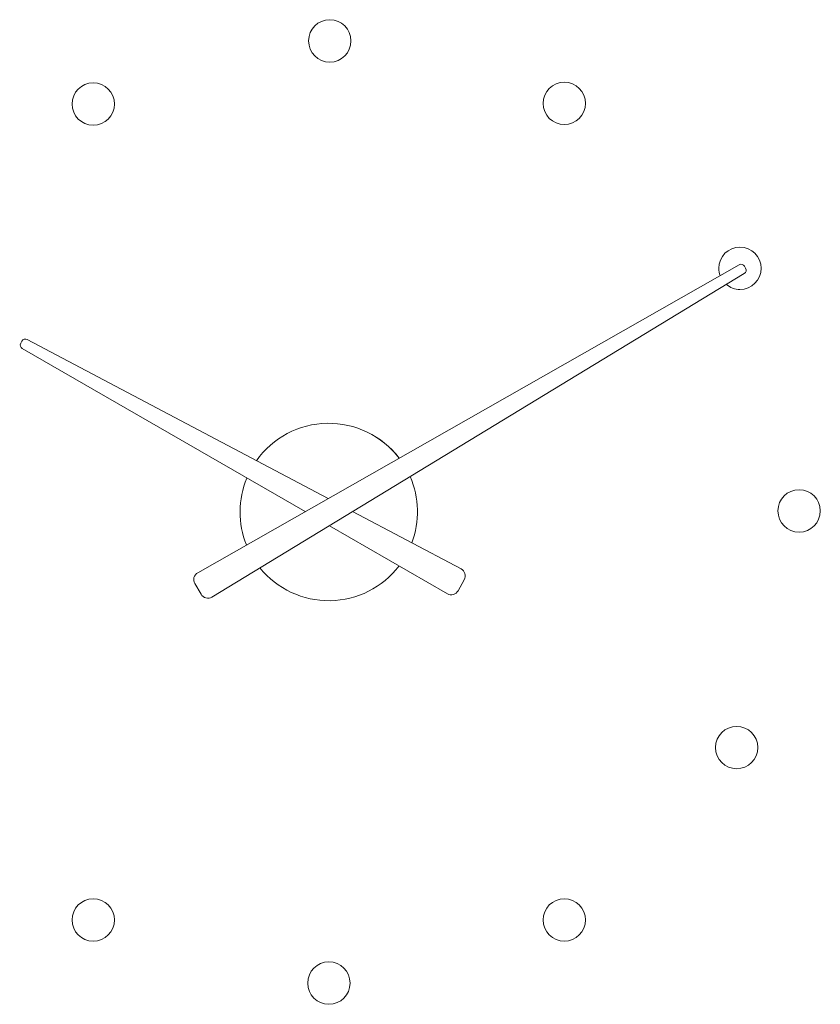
# Model space of a CAD drawing. Header units: inches. Extents: x 68 to 132.3, y -176.3 to -125.7.
# Tile 3 of 3: x 91.3 to 132.3, y -176.1 to -125.7. Entities that reach past the tile are written whole.
import ezdxf

# ---------------------------------------------------------------- set-up
doc = ezdxf.new("R2010")
doc.units = ezdxf.units.IN
doc.header["$MEASUREMENT"] = 0
doc.layers.add('Capa 1', color=7, linetype='Continuous')

msp = doc.modelspace()

# ---------------------------------------------------------------- linework, layer by layer
at = {"layer": 'Capa 1', "color": 250, "lineweight": 9}
for points in [[(128.128, -138.224), (100.398, -153.999)], [(128.403, -138.297), (128.466, -138.406)], [(101.128, -155.243), (128.398, -138.681)], [(91.396, -142.132), (91.334, -142.244)], [(107.075, -150.201), (91.668, -142.051)], [(91.41, -142.517), (105.898, -150.87)], [(113.888, -153.806), (108.333, -150.868)], [(107.144, -151.589), (113.188, -155.073)], [(100.249, -154.554), (100.571, -155.102)], [(113.742, -154.918), (114.053, -154.357)]]:
    msp.add_lwpolyline(points, dxfattribs=at)
for points, knots in [([(108.25, -126.759), (108.25, -126.159), (107.765, -125.673), (107.166, -125.673), (106.564, -125.673), (106.078, -126.159), (106.078, -126.759), (106.078, -127.36), (106.564, -127.846), (107.166, -127.846), (107.765, -127.846), (108.25, -127.36), (108.25, -126.759)], [0, 0, 0, 0, 1, 1, 1, 2, 2, 2, 3, 3, 3, 4, 4, 4, 4]), ([(96.135, -129.993), (96.135, -129.393), (95.648, -128.906), (95.049, -128.906), (94.447, -128.906), (93.961, -129.393), (93.961, -129.993), (93.961, -130.593), (94.447, -131.078), (95.049, -131.078), (95.648, -131.078), (96.135, -130.593), (96.135, -129.993)], [0, 0, 0, 0, 1, 1, 1, 2, 2, 2, 3, 3, 3, 4, 4, 4, 4]), ([(120.263, -129.96), (120.263, -129.36), (119.777, -128.873), (119.177, -128.873), (118.575, -128.873), (118.09, -129.36), (118.09, -129.96), (118.09, -130.56), (118.575, -131.045), (119.177, -131.045), (119.777, -131.045), (120.263, -130.56), (120.263, -129.96)], [0, 0, 0, 0, 1, 1, 1, 2, 2, 2, 3, 3, 3, 4, 4, 4, 4]), ([(129.264, -138.406), (129.264, -137.806), (128.777, -137.32), (128.177, -137.32), (127.577, -137.32), (127.091, -137.806), (127.091, -138.406), (127.091, -138.536), (127.115, -138.66), (127.155, -138.776)], [0, 0, 0, 0, 1, 1, 1, 2, 2, 2, 3, 3, 3, 3]), ([(127.482, -139.239), (127.669, -139.398), (127.913, -139.493), (128.177, -139.493), (128.777, -139.493), (129.264, -139.007), (129.264, -138.406)], [0, 0, 0, 0, 1, 1, 1, 2, 2, 2, 2]), ([(132.292, -150.832), (132.292, -150.232), (131.807, -149.746), (131.207, -149.746), (130.607, -149.746), (130.122, -150.232), (130.122, -150.832), (130.122, -151.432), (130.607, -151.918), (131.207, -151.918), (131.807, -151.918), (132.292, -151.432), (132.292, -150.832)], [0, 0, 0, 0, 1, 1, 1, 2, 2, 2, 3, 3, 3, 4, 4, 4, 4]), ([(129.093, -162.954), (129.093, -162.352), (128.607, -161.867), (128.007, -161.867), (127.408, -161.867), (126.922, -162.352), (126.922, -162.954), (126.922, -163.554), (127.408, -164.038), (128.007, -164.038), (128.607, -164.038), (129.093, -163.554), (129.093, -162.954)], [0, 0, 0, 0, 1, 1, 1, 2, 2, 2, 3, 3, 3, 4, 4, 4, 4]), ([(96.135, -171.784), (96.135, -171.184), (95.648, -170.697), (95.049, -170.697), (94.447, -170.697), (93.961, -171.184), (93.961, -171.784), (93.961, -172.384), (94.447, -172.87), (95.049, -172.87), (95.648, -172.87), (96.135, -172.384), (96.135, -171.784)], [0, 0, 0, 0, 1, 1, 1, 2, 2, 2, 3, 3, 3, 4, 4, 4, 4]), ([(120.263, -171.784), (120.263, -171.184), (119.777, -170.697), (119.177, -170.697), (118.575, -170.697), (118.09, -171.184), (118.09, -171.784), (118.09, -172.384), (118.575, -172.87), (119.177, -172.87), (119.777, -172.87), (120.263, -172.384), (120.263, -171.784)], [0, 0, 0, 0, 1, 1, 1, 2, 2, 2, 3, 3, 3, 4, 4, 4, 4]), ([(108.204, -175.017), (108.204, -174.418), (107.719, -173.93), (107.119, -173.93), (106.52, -173.93), (106.032, -174.418), (106.032, -175.017), (106.032, -175.616), (106.52, -176.103), (107.119, -176.103), (107.719, -176.103), (108.204, -175.616), (108.204, -175.017)], [0, 0, 0, 0, 1, 1, 1, 2, 2, 2, 3, 3, 3, 4, 4, 4, 4])]:
    msp.add_open_spline(points, degree=3, knots=knots, dxfattribs=at)
for points in [[(128.403, -138.297), (128.346, -138.202), (128.226, -138.169), (128.128, -138.224)], [(128.466, -138.406), (128.522, -138.501), (128.49, -138.624), (128.398, -138.681)], [(91.668, -142.051), (91.57, -142), (91.448, -142.035), (91.396, -142.132)], [(91.334, -142.244), (91.28, -142.341), (91.314, -142.461), (91.41, -142.517)], [(107.029, -146.346), (105.585, -146.372), (104.243, -147.082), (103.405, -148.26)], [(107.029, -146.346), (105.585, -146.372), (104.243, -147.082), (103.406, -148.259)], [(110.721, -148.127), (109.841, -146.981), (108.471, -146.319), (107.029, -146.346)], [(110.72, -148.126), (109.841, -146.981), (108.471, -146.319), (107.029, -146.346)], [(102.915, -149.151), (102.459, -150.246), (102.452, -151.476), (102.895, -152.578)], [(102.913, -149.151), (102.459, -150.246), (102.452, -151.476), (102.895, -152.577)], [(111.279, -149.078), (111.746, -150.156), (111.78, -151.372), (111.369, -152.473)], [(111.279, -149.078), (111.746, -150.156), (111.78, -151.371), (111.37, -152.471)], [(103.586, -153.752), (104.461, -154.831), (105.785, -155.45), (107.176, -155.431)], [(103.586, -153.752), (104.461, -154.831), (105.785, -155.45), (107.176, -155.431)], [(107.176, -155.431), (108.57, -155.41), (109.872, -154.754), (110.72, -153.65)], [(107.176, -155.431), (108.568, -155.41), (109.872, -154.754), (110.72, -153.65)], [(113.888, -153.806), (113.985, -153.855), (114.055, -153.943), (114.086, -154.046)], [(100.208, -154.247), (100.18, -154.35), (100.195, -154.462), (100.249, -154.554)], [(100.398, -153.999), (100.304, -154.053), (100.236, -154.141), (100.208, -154.247)], [(114.086, -154.046), (114.118, -154.151), (114.106, -154.262), (114.053, -154.357)], [(100.571, -155.102), (100.626, -155.195), (100.717, -155.262), (100.821, -155.288)], [(100.821, -155.288), (100.925, -155.315), (101.038, -155.299), (101.128, -155.243)], [(113.188, -155.073), (113.282, -155.127), (113.392, -155.142), (113.499, -155.113)], [(113.499, -155.113), (113.602, -155.082), (113.691, -155.013), (113.742, -154.918)]]:
    msp.add_open_spline(points, degree=3, dxfattribs=at)

doc.saveas('drawing.dxf')
